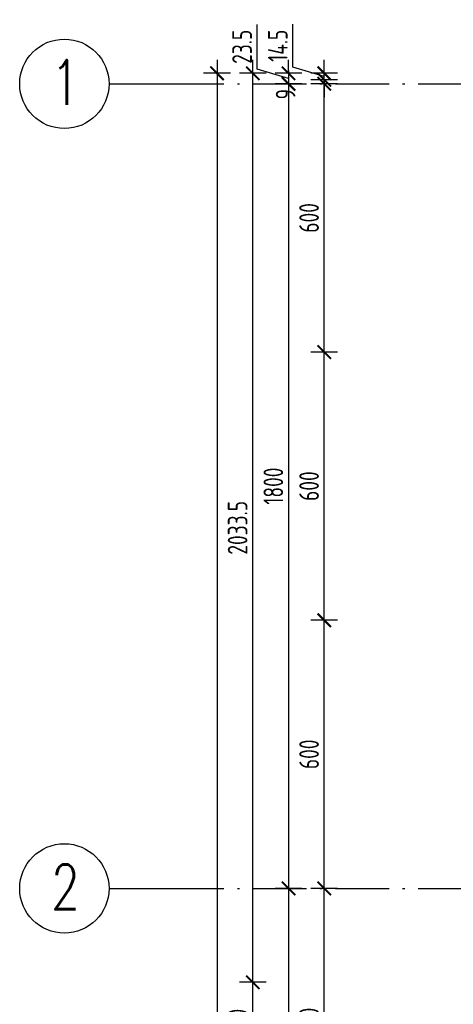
# Model space of a CAD drawing. Extents: x 153948 to 285449, y -89387 to -60195.
# Tile 45 of 100: x 247383 to 248354, y -76899 to -74696. Entities that reach past the tile are written whole.
import ezdxf

# ---------------------------------------------------------------- set-up
doc = ezdxf.new("R2010")
doc.units = 0
doc.header["$LTSCALE"] = 100
doc.header["$MEASUREMENT"] = 0
doc.header["$PDMODE"] = 1
doc.linetypes.add('ACAD_ISO10W100', pattern=[18.5, 12, -3, 0.5, -3])
doc.layers.get('0').update_dxf_attribs({"linetype": 'CONTINUOUS'})
doc.layers.get('DEFPOINTS').update_dxf_attribs({"linetype": 'CONTINUOUS'})
for name, color, linetype in [('OSIE', 8, 'ACAD_ISO10W100'), ('TEXT1', 2, 'CONTINUOUS'), ('WYMIARY', 1, 'CONTINUOUS')]:
    doc.layers.add(name, color=color, linetype=linetype)
doc.styles.add('STYLE2', font='isocp.shx', dxfattribs={"width": 0.8})
doc.styles.add('TXT3', font='SIMPLEX.SHX', dxfattribs={"width": 0.75, "height": 40})
doc.dimstyles.new('KRESKI_100', dxfattribs={"dimscale": 20, "dimtxt": 2.2, "dimasz": 1.5, "dimexe": 1.5, "dimexo": 1.5, "dimgap": 0.6, "dimtad": 1, "dimdec": 1, "dimrnd": 0.5, "dimdsep": 46, "dimtxsty": 'STYLE2', "dimblk1": 'ARCHTICK', "dimblk2": 'ARCHTICK', "dimsah": 1, "dimcen": 2.5, "dimdle": 1.5, "dimclrd": 10, "dimclre": 10, "dimclrt": 15, "dimadec": 0, "dimazin": 0, "dimtfac": 1, "dimtdec": 1, "dimtmove": 1, "dimatfit": 3, "dimldrblk": 'ARCHTICK', "dimfxl": 1.5, "dimfxlon": 1, "dimtolj": 1, "dimtzin": 0, "dimarcsym": 0})

# ---------------------------------------------------------------- blocks, each defined once
blk = doc.blocks.new('_ARCHTICK')
at = {"color": 0, "linetype": 'ByBlock', "const_width": 0.15}
blk.add_lwpolyline([(-0.5, -0.5), (0.5, 0.5)], dxfattribs=at)
blk = doc.blocks.new('*D198')
at = {"layer": 'DEFPOINTS', "color": 0, "ltscale": 0.1, "transparency": 16777216}
for p in [(248692.9, -74816), (247825, -85703), (248692.9, -85703)]:
    blk.add_point(p, dxfattribs=at)
at = {"layer": 'WYMIARY', "color": 10, "lineweight": -2, "ltscale": 0.1, "transparency": 16777216}
for p, q in [((247825, -74786), (247825, -85733)), ((247855, -74816), (247795, -74816)), ((247855, -85703), (247795, -85703))]:
    blk.add_line(p, q, dxfattribs=at)
at = {"layer": 'WYMIARY', "color": 10, "lineweight": -2, "ltscale": 0.1, "transparency": 16777216, "xscale": 30, "yscale": 30, "zscale": 30}
for p, rotation in [((247825, -74816), 90), ((247825, -85703), 270)]:
    blk.add_blockref('_ARCHTICK', p, dxfattribs=dict(at, rotation=rotation))
at = {"layer": 'WYMIARY', "color": 15, "ltscale": 0.1, "transparency": 16777216, "insert": (247791, -80259.5), "char_height": 44, "attachment_point": 5, "rotation": 90, "style": 'STYLE2'}
blk.add_mtext('\\A1;10887', dxfattribs=at)
blk = doc.blocks.new('*D202')
at = {"layer": 'DEFPOINTS', "color": 0, "ltscale": 0.1, "transparency": 16777216}
for p in [(247905, -76849.5), (247985, -76849.5), (247985, -77029.5)]:
    blk.add_point(p, dxfattribs=at)
at = {"layer": 'WYMIARY', "color": 10, "lineweight": -2, "ltscale": 0.1, "transparency": 16777216}
for p, q in [((247905, -77059.5), (247905, -76819.5)), ((247935, -76849.5), (247875, -76849.5)), ((247935, -77029.5), (247875, -77029.5))]:
    blk.add_line(p, q, dxfattribs=at)
at = {"layer": 'WYMIARY', "color": 10, "lineweight": -2, "ltscale": 0.1, "transparency": 16777216, "xscale": 30, "yscale": 30, "zscale": 30}
for p, rotation in [((247905, -76849.5), 90), ((247905, -77029.5), 270)]:
    blk.add_blockref('_ARCHTICK', p, dxfattribs=dict(at, rotation=rotation))
at = {"layer": 'WYMIARY', "color": 15, "ltscale": 0.1, "transparency": 16777216, "insert": (247871, -76939.5), "char_height": 44, "attachment_point": 5, "rotation": 90, "style": 'STYLE2'}
blk.add_mtext('\\A1;180', dxfattribs=at)
blk = doc.blocks.new('*D203')
at = {"layer": 'DEFPOINTS', "color": 0, "ltscale": 0.1, "transparency": 16777216}
for p in [(247905, -74816), (248692.9, -74816), (248692.9, -76849.5)]:
    blk.add_point(p, dxfattribs=at)
at = {"layer": 'WYMIARY', "color": 10, "lineweight": -2, "ltscale": 0.1, "transparency": 16777216}
for p, q in [((247905, -76879.5), (247905, -74786)), ((247935, -74816), (247875, -74816)), ((247935, -76849.5), (247875, -76849.5))]:
    blk.add_line(p, q, dxfattribs=at)
at = {"layer": 'WYMIARY', "color": 10, "lineweight": -2, "ltscale": 0.1, "transparency": 16777216, "xscale": 30, "yscale": 30, "zscale": 30}
for p, rotation in [((247905, -74816), 90), ((247905, -76849.5), 270)]:
    blk.add_blockref('_ARCHTICK', p, dxfattribs=dict(at, rotation=rotation))
at = {"layer": 'WYMIARY', "color": 15, "ltscale": 0.1, "transparency": 16777216, "insert": (247871, -75832.8), "char_height": 44, "attachment_point": 5, "rotation": 90, "style": 'STYLE2'}
blk.add_mtext('\\A1;2033.5', dxfattribs=at)
blk = doc.blocks.new('*D204')
at = {"layer": 'DEFPOINTS', "color": 0, "ltscale": 0.1, "transparency": 16777216}
for p in [(248692.9, -74816), (247985, -74839.5), (248065, -74839.5)]:
    blk.add_point(p, dxfattribs=at)
at = {"layer": 'WYMIARY', "color": 10, "lineweight": -2, "ltscale": 0.1, "transparency": 16777216}
for p, q in [((247915, -74806.8), (247915, -74706.5)), ((247985, -74816), (247985, -74786)), ((247985, -74827.8), (247915, -74806.8)), ((248015, -74816), (247955, -74816)), ((247985, -74816), (247985, -74839.5)), ((247985, -74816), (247985, -74839.5)), ((248015, -74839.5), (247955, -74839.5)), ((247985, -74839.5), (247985, -74869.5))]:
    blk.add_line(p, q, dxfattribs=at)
at = {"layer": 'WYMIARY', "color": 10, "lineweight": -2, "ltscale": 0.1, "transparency": 16777216, "xscale": 30, "yscale": 30, "zscale": 30}
for p, rotation in [((247985, -74816), 270), ((247985, -74839.5), 90)]:
    blk.add_blockref('_ARCHTICK', p, dxfattribs=dict(at, rotation=rotation))
at = {"layer": 'WYMIARY', "color": 15, "ltscale": 0.1, "transparency": 16777216, "insert": (247881, -74756.7), "char_height": 44, "attachment_point": 5, "rotation": 90, "style": 'STYLE2'}
blk.add_mtext('\\A1;23.5', dxfattribs=at)
blk = doc.blocks.new('*D205')
at = {"layer": 'DEFPOINTS', "color": 0, "ltscale": 0.1, "transparency": 16777216}
for p in [(248065, -74839.5), (247985, -76639.5), (248065, -76639.5)]:
    blk.add_point(p, dxfattribs=at)
at = {"layer": 'WYMIARY', "color": 10, "lineweight": -2, "ltscale": 0.1, "transparency": 16777216}
for p, q in [((247985, -74809.5), (247985, -76669.5)), ((248015, -74839.5), (247955, -74839.5)), ((248015, -76639.5), (247955, -76639.5))]:
    blk.add_line(p, q, dxfattribs=at)
at = {"layer": 'WYMIARY', "color": 10, "lineweight": -2, "ltscale": 0.1, "transparency": 16777216, "xscale": 30, "yscale": 30, "zscale": 30}
for p, rotation in [((247985, -74839.5), 90), ((247985, -76639.5), 270)]:
    blk.add_blockref('_ARCHTICK', p, dxfattribs=dict(at, rotation=rotation))
at = {"layer": 'WYMIARY', "color": 15, "ltscale": 0.1, "transparency": 16777216, "insert": (247951, -75739.5), "char_height": 44, "attachment_point": 5, "rotation": 90, "style": 'STYLE2'}
blk.add_mtext('\\A1;1800', dxfattribs=at)
blk = doc.blocks.new('*D206')
at = {"layer": 'DEFPOINTS', "color": 0, "ltscale": 0.1, "transparency": 16777216}
for p in [(248065, -76639.5), (247985, -78439.5), (248065, -78439.5)]:
    blk.add_point(p, dxfattribs=at)
at = {"layer": 'WYMIARY', "color": 10, "lineweight": -2, "ltscale": 0.1, "transparency": 16777216}
for p, q in [((247985, -76609.5), (247985, -78469.5)), ((248015, -76639.5), (247955, -76639.5)), ((248015, -78439.5), (247955, -78439.5))]:
    blk.add_line(p, q, dxfattribs=at)
at = {"layer": 'WYMIARY', "color": 10, "lineweight": -2, "ltscale": 0.1, "transparency": 16777216, "xscale": 30, "yscale": 30, "zscale": 30}
for p, rotation in [((247985, -76639.5), 90), ((247985, -78439.5), 270)]:
    blk.add_blockref('_ARCHTICK', p, dxfattribs=dict(at, rotation=rotation))
at = {"layer": 'WYMIARY', "color": 15, "ltscale": 0.1, "transparency": 16777216, "insert": (247951, -77539.5), "char_height": 44, "attachment_point": 5, "rotation": 90, "style": 'STYLE2'}
blk.add_mtext('\\A1;1800', dxfattribs=at)
blk = doc.blocks.new('*D231')
at = {"layer": 'DEFPOINTS', "color": 0, "ltscale": 0.1, "transparency": 16777216}
for p in [(248065, -76639.5), (248145, -76639.5), (248145, -77239.5)]:
    blk.add_point(p, dxfattribs=at)
at = {"layer": 'WYMIARY', "color": 10, "lineweight": -2, "ltscale": 0.1, "transparency": 16777216}
for p, q in [((248065, -77269.5), (248065, -76609.5)), ((248095, -76639.5), (248035, -76639.5)), ((248095, -77239.5), (248035, -77239.5))]:
    blk.add_line(p, q, dxfattribs=at)
at = {"layer": 'WYMIARY', "color": 10, "lineweight": -2, "ltscale": 0.1, "transparency": 16777216, "xscale": 30, "yscale": 30, "zscale": 30}
for p, rotation in [((248065, -76639.5), 90), ((248065, -77239.5), 270)]:
    blk.add_blockref('_ARCHTICK', p, dxfattribs=dict(at, rotation=rotation))
at = {"layer": 'WYMIARY', "color": 15, "ltscale": 0.1, "transparency": 16777216, "insert": (248031, -76939.5), "char_height": 44, "attachment_point": 5, "rotation": 90, "style": 'STYLE2'}
blk.add_mtext('\\A1;600', dxfattribs=at)
blk = doc.blocks.new('*D232')
at = {"layer": 'DEFPOINTS', "color": 0, "ltscale": 0.1, "transparency": 16777216}
for p in [(248065, -76039.5), (248145, -76039.5), (248145, -76639.5)]:
    blk.add_point(p, dxfattribs=at)
at = {"layer": 'WYMIARY', "color": 10, "lineweight": -2, "ltscale": 0.1, "transparency": 16777216}
for p, q in [((248065, -76669.5), (248065, -76009.5)), ((248095, -76039.5), (248035, -76039.5)), ((248095, -76639.5), (248035, -76639.5))]:
    blk.add_line(p, q, dxfattribs=at)
at = {"layer": 'WYMIARY', "color": 10, "lineweight": -2, "ltscale": 0.1, "transparency": 16777216, "xscale": 30, "yscale": 30, "zscale": 30}
for p, rotation in [((248065, -76039.5), 90), ((248065, -76639.5), 270)]:
    blk.add_blockref('_ARCHTICK', p, dxfattribs=dict(at, rotation=rotation))
at = {"layer": 'WYMIARY', "color": 15, "ltscale": 0.1, "transparency": 16777216, "insert": (248031, -76339.5), "char_height": 44, "attachment_point": 5, "rotation": 90, "style": 'STYLE2'}
blk.add_mtext('\\A1;600', dxfattribs=at)
blk = doc.blocks.new('*D233')
at = {"layer": 'DEFPOINTS', "color": 0, "ltscale": 0.1, "transparency": 16777216}
for p in [(248065, -75439.5), (248145, -75439.5), (248145, -76039.5)]:
    blk.add_point(p, dxfattribs=at)
at = {"layer": 'WYMIARY', "color": 10, "lineweight": -2, "ltscale": 0.1, "transparency": 16777216}
for p, q in [((248065, -76069.5), (248065, -75409.5)), ((248095, -75439.5), (248035, -75439.5)), ((248095, -76039.5), (248035, -76039.5))]:
    blk.add_line(p, q, dxfattribs=at)
at = {"layer": 'WYMIARY', "color": 10, "lineweight": -2, "ltscale": 0.1, "transparency": 16777216, "xscale": 30, "yscale": 30, "zscale": 30}
for p, rotation in [((248065, -75439.5), 90), ((248065, -76039.5), 270)]:
    blk.add_blockref('_ARCHTICK', p, dxfattribs=dict(at, rotation=rotation))
at = {"layer": 'WYMIARY', "color": 15, "ltscale": 0.1, "transparency": 16777216, "insert": (248031, -75739.5), "char_height": 44, "attachment_point": 5, "rotation": 90, "style": 'STYLE2'}
blk.add_mtext('\\A1;600', dxfattribs=at)
blk = doc.blocks.new('*D234')
at = {"layer": 'DEFPOINTS', "color": 0, "ltscale": 0.1, "transparency": 16777216}
for p in [(248065, -74839.5), (248145, -74839.5), (248363.2, -75439.5)]:
    blk.add_point(p, dxfattribs=at)
at = {"layer": 'WYMIARY', "color": 10, "lineweight": -2, "ltscale": 0.1, "transparency": 16777216}
for p, q in [((248065, -75469.5), (248065, -74809.5)), ((248095, -74839.5), (248035, -74839.5)), ((248095, -75439.5), (248035, -75439.5))]:
    blk.add_line(p, q, dxfattribs=at)
at = {"layer": 'WYMIARY', "color": 10, "lineweight": -2, "ltscale": 0.1, "transparency": 16777216, "xscale": 30, "yscale": 30, "zscale": 30}
for p, rotation in [((248065, -74839.5), 90), ((248065, -75439.5), 270)]:
    blk.add_blockref('_ARCHTICK', p, dxfattribs=dict(at, rotation=rotation))
at = {"layer": 'WYMIARY', "color": 15, "ltscale": 0.1, "transparency": 16777216, "insert": (248031, -75139.5), "char_height": 44, "attachment_point": 5, "rotation": 90, "style": 'STYLE2'}
blk.add_mtext('\\A1;600', dxfattribs=at)
blk = doc.blocks.new('*D235')
at = {"layer": 'DEFPOINTS', "color": 0, "ltscale": 0.1, "transparency": 16777216}
for p in [(248065, -74830.5), (248145, -74830.5), (248145, -74839.5)]:
    blk.add_point(p, dxfattribs=at)
at = {"layer": 'WYMIARY', "color": 10, "lineweight": -2, "ltscale": 0.1, "transparency": 16777216}
for p, q in [((248065, -74830.5), (248065, -74800.5)), ((248095, -74830.5), (248035, -74830.5)), ((248095, -74839.5), (248035, -74839.5)), ((248065, -74839.5), (248065, -74830.5)), ((248065, -74839.5), (248065, -74869.5))]:
    blk.add_line(p, q, dxfattribs=at)
at = {"layer": 'WYMIARY', "color": 10, "lineweight": -2, "ltscale": 0.1, "transparency": 16777216, "xscale": 30, "yscale": 30, "zscale": 30}
for p, rotation in [((248065, -74830.5), 270), ((248065, -74839.5), 90)]:
    blk.add_blockref('_ARCHTICK', p, dxfattribs=dict(at, rotation=rotation))
at = {"layer": 'WYMIARY', "color": 15, "ltscale": 0.1, "transparency": 16777216, "insert": (247978.5, -74862.7), "char_height": 44, "attachment_point": 5, "rotation": 90, "style": 'STYLE2'}
blk.add_mtext('\\A1;9', dxfattribs=at)
blk = doc.blocks.new('*D236')
at = {"layer": 'DEFPOINTS', "color": 0, "ltscale": 0.1, "transparency": 16777216}
for p in [(248065, -74816), (248692.9, -74816), (248707.4, -74830.5)]:
    blk.add_point(p, dxfattribs=at)
at = {"layer": 'WYMIARY', "color": 10, "lineweight": -2, "ltscale": 0.1, "transparency": 16777216}
for p, q in [((247995, -74802.3), (247995, -74706.4)), ((248065, -74823.3), (247995, -74802.3)), ((248065, -74816), (248065, -74786)), ((248095, -74816), (248035, -74816)), ((248065, -74830.5), (248065, -74816)), ((248065, -74830.5), (248065, -74816)), ((248095, -74830.5), (248035, -74830.5)), ((248065, -74830.5), (248065, -74860.5))]:
    blk.add_line(p, q, dxfattribs=at)
at = {"layer": 'WYMIARY', "color": 10, "lineweight": -2, "ltscale": 0.1, "transparency": 16777216, "xscale": 30, "yscale": 30, "zscale": 30}
for p, rotation in [((248065, -74816), 270), ((248065, -74830.5), 90)]:
    blk.add_blockref('_ARCHTICK', p, dxfattribs=dict(at, rotation=rotation))
at = {"layer": 'WYMIARY', "color": 15, "ltscale": 0.1, "transparency": 16777216, "insert": (247961, -74754.4), "char_height": 44, "attachment_point": 5, "rotation": 90, "style": 'STYLE2'}
blk.add_mtext('\\A1;14.5', dxfattribs=at)

msp = doc.modelspace()

# ---------------------------------------------------------------- linework, layer by layer
at = {"layer": 'OSIE', "ltscale": 0.1}
for p, q in [((247720.4, -74839.55), (263229.19, -74839.55)), ((247720.4, -76639.55), (263229.19, -76639.55))]:
    msp.add_line(p, q, dxfattribs=at)
at = {"layer": 'TEXT1'}
for p, q in [((247583.04, -74839.55), (247720.4, -74839.55)), ((247583.04, -76639.55), (247720.4, -76639.55))]:
    msp.add_line(p, q, dxfattribs=at)
for centre in [(247483.04, -74839.55), (247483.04, -76639.55)]:
    msp.add_circle(centre, 100, dxfattribs=at)

# ---------------------------------------------------------------- texts
at = {"layer": 'TEXT1', "style": 'TXT3', "width": 0.75}
for s, p in [('1', (247453.24, -74886.19)), ('2', (247453.24, -76686.19))]:
    msp.add_text(s, height=100, dxfattribs=at).set_placement(p)

# ---------------------------------------------------------------- dimensions: what is measured, and where the dimension line sits
at = {"layer": 'WYMIARY', "ltscale": 0.1}
for base, p1, p2, picture, middle in [((247984.99, -74839.55), (248692.9, -74816.05), (248064.99, -74839.55), '*D204', (247880.98, -74794.79)), ((248064.99, -74816.05), (248707.4, -74830.55), (248692.9, -74816.05), '*D236', (247960.99, -74790.3)), ((247824.99, -85703.05), (248692.9, -74816.05), (248692.9, -85703.05), '*D198', (247790.99, -80259.55)), ((247904.99, -74816.05), (248692.9, -76849.55), (248692.9, -74816.05), '*D203', (247870.98, -75832.8)), ((247984.99, -76639.55), (248064.99, -74839.55), (248064.99, -76639.55), '*D205', (247950.99, -75739.55)), ((248064.99, -74839.55), (248363.17, -75439.55), (248144.99, -74839.55), '*D234', (248030.99, -75139.55)), ((248064.99, -75439.55), (248144.99, -76039.55), (248144.99, -75439.55), '*D233', (248030.99, -75739.55)), ((248064.99, -76039.55), (248144.99, -76639.55), (248144.99, -76039.55), '*D232', (248030.99, -76339.55)), ((247984.99, -78439.55), (248064.99, -76639.55), (248064.99, -78439.55), '*D206', (247950.99, -77539.55)), ((248064.99, -76639.55), (248144.99, -77239.55), (248144.99, -76639.55), '*D231', (248030.99, -76939.55)), ((247904.99, -76849.55), (247984.99, -77029.55), (247984.99, -76849.55), '*D202', (247870.99, -76939.55))]:
    dim = msp.add_linear_dim(base=base, p1=p1, p2=p2, angle=90, dimstyle='KRESKI_100', dxfattribs=at)
    dim.commit()
    dim.dimension.update_dxf_attribs({"geometry": picture, "text_midpoint": middle})
dim = msp.add_linear_dim(base=(248064.99, -74830.55), p1=(248144.99, -74839.55), p2=(248144.99, -74830.55), angle=90, dimstyle='KRESKI_100', dxfattribs=at)
dim.commit()
dim.dimension.update_dxf_attribs({"geometry": '*D235', "text_midpoint": (248012.49, -74862.69), "dimtype": 160})

doc.saveas('drawing.dxf')
